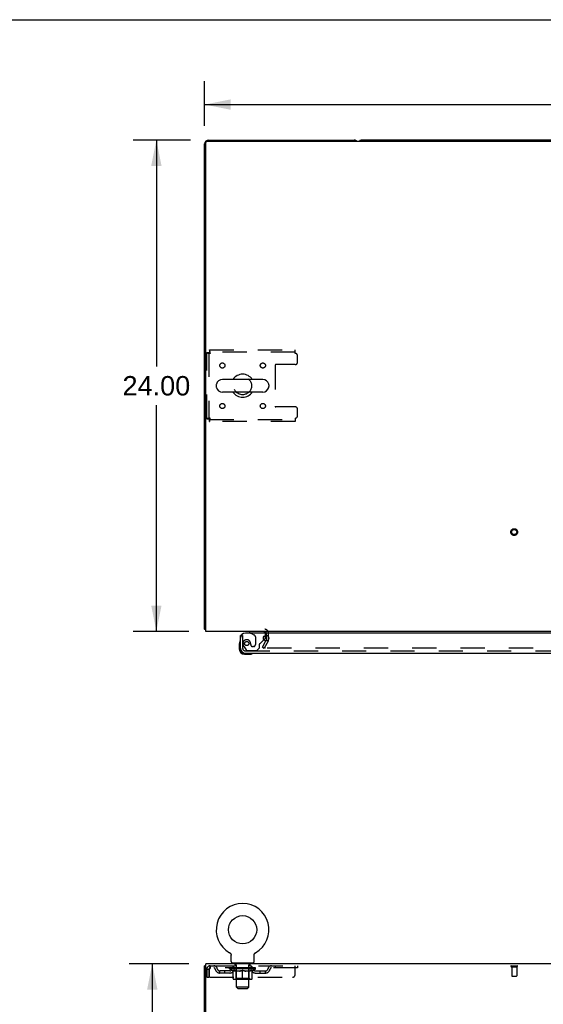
# Model space of a CAD drawing. Header units: inches. Extents: x 0 to 215, y 0 to 139.
# Tile 8 of 14: x 57 to 83, y 91 to 139. Entities that reach past the tile are written whole.
import ezdxf

# ---------------------------------------------------------------- set-up
doc = ezdxf.new("R2010")
doc.units = ezdxf.units.IN
doc.header["$LTSCALE"] = 11.804375
doc.header["$MEASUREMENT"] = 0
doc.linetypes.add('HIDDEN', pattern=[0.2, 0.1, -0.1])
doc.layers.get('0').update_dxf_attribs({"linetype": 'CONTINUOUS'})
for name, color, linetype in [('DEFAULT_2', 8, 'HIDDEN'), ('DIMENSIONS', 7, 'CONTINUOUS'), ('DOOR_ASSEMBLY', 7, 'CONTINUOUS')]:
    doc.layers.add(name, color=color, linetype=linetype)
doc.styles.get("Standard").update_dxf_attribs({"font": 'arial.ttf'})
doc.dimstyles.new('DIMSTYLE_1', dxfattribs={"dimtxt": 0.946875, "dimasz": 1.2625, "dimexe": 0.09, "dimexo": 0.07, "dimgap": 0.0375, "dimtad": 0, "dimtih": 1, "dimtoh": 1, "dimzin": 4, "dimdsep": 46, "dimtxsty": 'Standard', "dimblk": '_FILLED', "dimblk1": '_FILLED', "dimblk2": '_FILLED', "dimcen": 0.09, "dimadec": 3, "dimazin": 1, "dimtfac": 1, "dimtdec": 3, "dimtofl": 0, "dimtmove": 0, "dimatfit": 3, "dimldrblk": '_FILLED', "dimfxl": 0, "dimtolj": 1, "dimtzin": 4, "dimarcsym": 0})

# ---------------------------------------------------------------- blocks, each defined once
blk = doc.blocks.new('_FILLED')
at = {"color": 0, "linetype": 'ByBlock'}
blk.add_solid([(0, 0), (-1, 0.2), (-1, -0.2)], dxfattribs=at)
blk = doc.blocks.new('*D1')
at = {"layer": 'DIMENSIONS', "color": 2, "linetype": 'Continuous'}
for p, q in [((66.075, 133.69), (66.075, 135.866)), ((106.325, 133.69), (106.325, 135.866)), ((66.075, 134.729), (84.073, 134.729)), ((106.325, 134.729), (88.328, 134.729))]:
    blk.add_line(p, q, dxfattribs=at)
at = {"layer": 'DIMENSIONS', "color": 2, "linetype": 'Continuous', "xscale": 1.2625, "yscale": 1.2625, "zscale": 1.2625, "rotation": 180}
blk.add_blockref('_FILLED', (66.075, 134.729), dxfattribs=at)
at = {"layer": 'DIMENSIONS', "color": 2, "linetype": 'Continuous', "xscale": 1.2625, "yscale": 1.2625, "zscale": 1.2625}
blk.add_blockref('_FILLED', (106.325, 134.729), dxfattribs=at)
at = {"layer": 'DIMENSIONS', "color": 2, "linetype": 'Continuous', "insert": (86.2, 135.203), "char_height": 0.9469, "width": 3.30878, "attachment_point": 2, "line_spacing_factor": 0.9}
blk.add_mtext('40.25', dxfattribs=at)
blk = doc.blocks.new('*D7')
at = {"layer": 'DIMENSIONS', "color": 2, "linetype": 'Continuous'}
for p, q in [((65.381, 132.996), (62.579, 132.996)), ((63.715, 132.996), (63.715, 121.942)), ((63.715, 108.996), (63.715, 120.049)), ((65.304, 108.996), (62.579, 108.996))]:
    blk.add_line(p, q, dxfattribs=at)
at = {"layer": 'DIMENSIONS', "color": 2, "linetype": 'Continuous', "xscale": 1.2625, "yscale": 1.2625, "zscale": 1.2625}
for p, rotation in [((63.715, 132.996), 90), ((63.715, 108.996), 270)]:
    blk.add_blockref('_FILLED', p, dxfattribs=dict(at, rotation=rotation))
at = {"layer": 'DIMENSIONS', "color": 2, "linetype": 'Continuous', "insert": (63.715, 121.469), "char_height": 0.9469, "width": 3.30878, "attachment_point": 2, "line_spacing_factor": 0.9}
blk.add_mtext('24.00', dxfattribs=at)
blk = doc.blocks.new('*D15')
at = {"layer": 'DIMENSIONS', "color": 2, "linetype": 'Continuous'}
for p, q in [((65.304, 92.769), (62.38, 92.769)), ((63.516, 92.769), (63.516, 50.716)), ((63.516, 6.769), (63.516, 48.822)), ((65.304, 6.769), (62.38, 6.769))]:
    blk.add_line(p, q, dxfattribs=at)
at = {"layer": 'DIMENSIONS', "color": 2, "linetype": 'Continuous', "xscale": 1.2625, "yscale": 1.2625, "zscale": 1.2625}
for p, rotation in [((63.516, 92.769), 90), ((63.516, 6.769), 270)]:
    blk.add_blockref('_FILLED', p, dxfattribs=dict(at, rotation=rotation))
at = {"layer": 'DIMENSIONS', "color": 2, "linetype": 'Continuous', "insert": (63.516, 50.243), "char_height": 0.9469, "width": 3.30878, "attachment_point": 2, "line_spacing_factor": 0.9}
blk.add_mtext('86.00', dxfattribs=at)

msp = doc.modelspace()

# ---------------------------------------------------------------- linework, layer by layer
at = {"color": 7, "linetype": 'Continuous'}
for p, q in [((0, 138.875), (214.625, 138.875)), ((98.636, 132.996), (73.764, 132.996)), ((68.917, 121.302), (66.942, 121.302)), ((66.642, 121.039), (66.642, 120.952)), ((69.217, 121.039), (69.217, 120.952)), ((68.917, 120.69), (66.942, 120.69)), ((66.127, 109.1), (66.075, 109.1)), ((67.294, 93.307), (67.294, 93.307)), ((67.294, 93.307), (67.299, 93.305)), ((67.295, 93.307), (67.297, 93.306)), ((67.299, 93.305), (67.303, 93.302)), ((67.303, 93.302), (67.307, 93.299)), ((67.307, 93.299), (67.311, 93.296)), ((68.548, 93.296), (68.552, 93.299)), ((68.552, 93.299), (68.556, 93.302)), ((68.556, 93.302), (68.56, 93.305)), ((68.556, 93.302), (68.557, 93.303)), ((68.56, 93.305), (68.565, 93.307)), ((68.562, 93.306), (68.564, 93.307)), ((67.311, 93.296), (67.315, 93.293)), ((67.315, 93.293), (67.319, 93.29)), ((67.319, 93.29), (67.323, 93.286)), ((67.322, 93.286), (67.326, 93.283)), ((67.326, 93.283), (67.33, 93.279)), ((67.33, 93.279), (67.333, 93.275)), ((67.333, 93.275), (67.336, 93.271)), ((67.336, 93.271), (67.339, 93.267)), ((67.339, 93.267), (67.342, 93.263)), ((67.342, 93.263), (67.345, 93.259)), ((67.345, 93.259), (67.348, 93.254)), ((67.348, 93.254), (67.35, 93.25)), ((67.35, 93.25), (67.352, 93.245)), ((67.352, 93.245), (67.354, 93.241)), ((67.354, 93.241), (67.356, 93.236)), ((67.356, 93.236), (67.358, 93.231)), ((67.358, 93.231), (67.36, 93.227)), ((67.36, 93.227), (67.361, 93.222)), ((67.361, 93.222), (67.363, 93.217)), ((67.363, 93.217), (67.364, 93.212)), ((67.364, 93.212), (67.365, 93.207)), ((67.365, 93.207), (67.366, 93.202)), ((67.366, 93.202), (67.366, 93.197)), ((67.367, 92.868), (67.367, 93.182)), ((68.492, 93.192), (68.493, 93.197)), ((68.492, 93.187), (68.492, 93.192)), ((68.492, 93.187), (68.492, 93.192)), ((68.492, 93.182), (68.492, 93.187)), ((68.492, 92.868), (68.492, 93.182)), ((68.493, 93.202), (68.494, 93.207)), ((68.493, 93.197), (68.493, 93.202)), ((68.494, 93.207), (68.495, 93.212)), ((68.495, 93.212), (68.496, 93.217)), ((68.496, 93.217), (68.497, 93.222)), ((68.497, 93.222), (68.499, 93.227)), ((68.499, 93.227), (68.501, 93.231)), ((68.501, 93.231), (68.502, 93.236)), ((68.502, 93.236), (68.504, 93.241)), ((68.504, 93.241), (68.507, 93.245)), ((68.506, 93.245), (68.509, 93.25)), ((68.509, 93.25), (68.511, 93.254)), ((68.511, 93.254), (68.514, 93.259)), ((68.514, 93.259), (68.517, 93.263)), ((68.517, 93.263), (68.52, 93.267)), ((68.52, 93.267), (68.523, 93.271)), ((68.523, 93.271), (68.526, 93.275)), ((68.526, 93.275), (68.529, 93.279)), ((68.529, 93.279), (68.533, 93.283)), ((68.533, 93.283), (68.536, 93.286)), ((68.536, 93.286), (68.54, 93.29)), ((68.54, 93.29), (68.544, 93.293)), ((68.544, 93.293), (68.548, 93.296)), ((66.127, 92.665), (66.075, 92.665)), ((67.429, 92.799), (67.429, 92.769)), ((68.429, 92.799), (67.429, 92.799)), ((68.429, 92.799), (68.429, 92.769))]:
    msp.add_line(p, q, dxfattribs=at)
at = {"color": 3, "linetype": 'Continuous'}
for p, q in [((66.075, 109.1), (66.075, 132.807)), ((66.127, 108.996), (66.127, 132.884)), ((66.187, 132.944), (106.213, 132.944)), ((66.264, 132.996), (73.386, 132.996)), ((106.273, 108.996), (66.127, 108.996)), ((69.096, 108.591), (69.096, 108.798)), ((69.092, 108.575), (69.068, 108.534)), ((66.075, 6.873), (66.075, 92.665)), ((66.127, 89.412), (66.127, 92.769)), ((106.273, 92.769), (66.127, 92.769))]:
    msp.add_line(p, q, dxfattribs=at)
for points in [[(66.098, 109.08), (66.092, 109.083), (66.09, 109.084), (66.087, 109.086), (66.085, 109.087), (66.082, 109.089), (66.08, 109.09), (66.079, 109.092), (66.077, 109.094), (66.076, 109.095), (66.076, 109.097), (66.076, 109.098), (66.075, 109.1)], [(66.116, 109.067), (66.114, 109.069), (66.112, 109.071), (66.11, 109.073), (66.107, 109.075), (66.104, 109.077), (66.101, 109.078), (66.098, 109.08)]]:
    msp.add_lwpolyline(points, dxfattribs=at)
at = {"color": 7, "linetype": 'Continuous'}
msp.add_lwpolyline([(67.366, 93.197), (67.367, 93.192), (67.367, 93.187), (67.367, 93.182)], dxfattribs=at)
msp.add_circle((67.929, 94.427), 0.688, dxfattribs=at)
at = {"color": 3, "linetype": 'Continuous'}
for centre, radius, start, end in [((66.264, 132.807), 0.189, 90, 180), ((66.187, 132.884), 0.06, 90, 180), ((73.386, 132.807), 0.189, 46.4963, 90), ((66.264, 109.185), 0.189, 218.2806, 223.5127), ((69.011, 108.911), 0.085, 4.0481, 90), ((69.063, 108.591), 0.033, 330, 360)]:
    msp.add_arc(centre, radius, start, end, dxfattribs=at)
at = {"color": 7, "linetype": 'Continuous'}
for centre, radius, start, end in [((73.764, 132.807), 0.189, 90, 133.4203), ((66.942, 120.996), 0.306, 90, 164.3697), ((67.929, 120.996), 0.562, 32.9567, 147.0433), ((68.917, 120.996), 0.306, 15.6303, 90), ((66.786, 121.039), 0.144, 164.3697, 180), ((66.786, 120.952), 0.144, 180, 195.6303), ((66.942, 120.996), 0.306, 195.6303, 270), ((68.917, 120.996), 0.306, 270, 344.3697), ((69.073, 121.039), 0.144, 0, 15.6303), ((69.073, 120.952), 0.144, 344.3697, 360), ((67.929, 120.996), 0.562, 212.956, 327.044), ((67.929, 94.427), 1.288, 299.5053, 240.4947), ((67.436, 92.868), 0.069, 180, 265), ((68.423, 92.868), 0.069, 275, 360)]:
    msp.add_arc(centre, radius, start, end, dxfattribs=at)
at = {"layer": 'DEFAULT_2', "color": 8, "linetype": 'HIDDEN'}
for p, q in [((66.313, 122.746), (66.313, 122.642)), ((66.313, 122.746), (70.492, 122.746)), ((70.492, 122.642), (66.313, 122.642)), ((70.492, 122.579), (70.492, 122.746)), ((66.179, 119.38), (66.179, 122.612)), ((66.179, 122.612), (66.283, 122.612)), ((66.283, 122.612), (66.283, 119.38)), ((70.617, 122.152), (70.617, 122.454)), ((69.517, 121.997), (69.517, 119.994)), ((70.492, 122.027), (69.547, 122.027)), ((70.492, 119.964), (69.547, 119.964)), ((70.617, 119.538), (70.617, 119.839)), ((66.179, 119.38), (66.283, 119.38)), ((66.313, 119.246), (66.313, 119.35)), ((66.313, 119.35), (70.492, 119.35)), ((70.492, 119.413), (70.492, 119.246)), ((70.492, 119.246), (66.313, 119.246)), ((69.096, 108.798), (69.096, 108.911)), ((69.2, 108.591), (69.2, 108.911)), ((68.896, 108.235), (69.068, 108.534)), ((68.896, 108.235), (68.986, 108.183)), ((69.182, 108.523), (68.986, 108.183)), ((103.369, 108.183), (69.032, 108.183)), ((67.301, 93.303), (67.303, 93.302)), ((68.565, 93.307), (68.565, 93.307)), ((66.179, 92.498), (66.179, 92.103)), ((66.179, 92.498), (66.283, 92.498)), ((66.283, 92.498), (66.283, 92.103)), ((66.313, 92.103), (66.313, 92.498)), ((66.346, 92.665), (66.346, 92.561)), ((66.346, 92.665), (70.617, 92.665)), ((70.617, 92.561), (66.346, 92.561)), ((66.815, 92.31), (66.815, 92.414)), ((67.298, 92.414), (66.815, 92.414)), ((67.065, 92.31), (67.065, 92.414)), ((67.296, 92.514), (67.296, 92.561)), ((67.455, 92.403), (67.296, 92.514)), ((68.563, 92.514), (67.296, 92.514)), ((67.306, 92.555), (67.306, 92.561)), ((67.314, 92.551), (67.314, 92.555)), ((67.314, 92.551), (68.544, 92.551)), ((67.323, 92.551), (67.323, 92.555)), ((67.324, 92.551), (67.324, 92.555)), ((67.334, 92.555), (67.334, 92.561)), ((67.351, 92.551), (67.351, 92.555)), ((67.352, 92.551), (67.352, 92.555)), ((67.381, 92.555), (67.381, 92.561)), ((67.395, 92.551), (67.395, 92.555)), ((67.398, 92.551), (67.398, 92.555)), ((67.602, 92.554), (67.401, 92.554)), ((67.444, 92.555), (67.444, 92.561)), ((67.446, 92.551), (67.446, 92.554)), ((67.446, 92.551), (67.446, 92.554)), ((67.449, 92.551), (67.449, 92.554)), ((67.455, 92.403), (67.466, 92.403)), ((67.457, 92.551), (67.457, 92.555)), ((67.457, 92.551), (67.457, 92.554)), ((67.46, 92.551), (67.46, 92.555)), ((67.463, 92.551), (67.463, 92.555)), ((67.466, 92.04), (67.466, 92.446)), ((67.468, 92.551), (67.468, 92.554)), ((67.482, 92.551), (67.482, 92.554)), ((67.492, 92.561), (67.492, 92.665)), ((67.5, 92.551), (67.5, 92.554)), ((67.501, 92.551), (67.501, 92.557)), ((67.521, 92.551), (67.521, 92.554)), ((67.521, 92.551), (67.521, 92.554)), ((67.522, 92.555), (67.522, 92.561)), ((67.526, 92.799), (67.526, 92.769)), ((67.532, 92.551), (67.532, 92.555)), ((67.536, 92.551), (67.536, 92.555)), ((67.545, 92.551), (67.545, 92.554)), ((67.557, 92.551), (67.557, 92.558)), ((67.564, 92.709), (67.564, 92.789)), ((67.572, 92.551), (67.572, 92.554)), ((67.634, 92.699), (67.574, 92.699)), ((67.575, 92.551), (67.575, 92.554)), ((67.603, 92.551), (67.603, 92.554)), ((67.669, 92.554), (67.608, 92.554)), ((67.788, 92.403), (67.608, 92.403)), ((67.613, 92.555), (67.613, 92.561)), ((67.617, 92.043), (67.617, 92.511)), ((67.62, 92.551), (67.62, 92.555)), ((67.624, 92.551), (67.624, 92.555)), ((67.629, 91.618), (67.629, 92.689)), ((67.63, 92.551), (67.63, 92.56)), ((67.634, 92.551), (67.634, 92.554)), ((67.645, 92.551), (67.645, 92.554)), ((67.67, 92.551), (67.67, 92.554)), ((67.744, 92.554), (67.685, 92.554)), ((67.706, 92.551), (67.706, 92.554)), ((67.713, 92.555), (67.713, 92.561)), ((67.717, 92.551), (67.717, 92.555)), ((67.719, 92.551), (67.719, 92.56)), ((67.722, 92.551), (67.722, 92.555)), ((67.729, 92.551), (67.729, 92.555)), ((67.744, 92.551), (67.744, 92.554)), ((67.825, 92.554), (67.77, 92.554)), ((67.784, 92.551), (67.784, 92.554)), ((67.815, 92.554), (67.929, 92.561)), ((67.819, 92.555), (67.819, 92.561)), ((67.82, 92.561), (67.819, 92.561)), ((67.82, 92.555), (67.82, 92.561)), ((67.82, 92.551), (67.82, 92.555)), ((67.824, 92.551), (67.824, 92.555)), ((67.825, 92.551), (67.825, 92.555)), ((67.825, 92.551), (67.825, 92.554)), ((67.909, 92.554), (67.86, 92.554)), ((67.866, 92.551), (67.866, 92.554)), ((67.909, 92.551), (67.909, 92.554)), ((67.927, 92.555), (67.927, 92.555)), ((67.927, 92.551), (67.927, 92.555)), ((67.927, 92.551), (67.927, 92.555)), ((67.929, 92.555), (67.929, 92.561)), ((67.929, 92.003), (67.929, 92.447)), ((67.932, 92.551), (67.932, 92.555)), ((67.932, 92.551), (67.932, 92.555)), ((67.932, 92.555), (67.932, 92.555)), ((67.934, 92.554), (67.998, 92.554)), ((67.95, 92.551), (67.95, 92.554)), ((67.966, 92.554), (67.966, 92.559)), ((67.966, 92.559), (68.044, 92.554)), ((67.988, 92.554), (67.988, 92.558)), ((67.993, 92.551), (67.993, 92.554)), ((68.034, 92.551), (68.034, 92.555)), ((68.034, 92.551), (68.034, 92.554)), ((68.034, 92.554), (68.088, 92.554)), ((68.035, 92.551), (68.035, 92.555)), ((68.039, 92.555), (68.039, 92.561)), ((68.039, 92.555), (68.039, 92.561)), ((68.039, 92.561), (68.039, 92.561)), ((68.039, 92.551), (68.039, 92.555)), ((68.251, 92.403), (68.071, 92.403)), ((68.075, 92.551), (68.075, 92.554)), ((68.114, 92.551), (68.114, 92.554)), ((68.114, 92.554), (68.174, 92.554)), ((68.13, 92.551), (68.13, 92.555)), ((68.137, 92.551), (68.137, 92.555)), ((68.14, 92.551), (68.14, 92.56)), ((68.142, 92.551), (68.142, 92.555)), ((68.146, 92.555), (68.146, 92.561)), ((68.153, 92.551), (68.153, 92.554)), ((68.189, 92.551), (68.189, 92.554)), ((68.189, 92.554), (68.251, 92.554)), ((68.213, 92.551), (68.213, 92.554)), ((68.284, 92.699), (68.224, 92.699)), ((68.224, 92.551), (68.224, 92.554)), ((68.229, 91.618), (68.229, 92.689)), ((68.229, 92.551), (68.229, 92.56)), ((68.235, 92.551), (68.235, 92.555)), ((68.239, 92.551), (68.239, 92.555)), ((68.242, 92.043), (68.242, 92.511)), ((68.246, 92.555), (68.246, 92.561)), ((68.256, 92.551), (68.256, 92.554)), ((68.256, 92.554), (68.458, 92.554)), ((68.284, 92.551), (68.284, 92.554)), ((68.287, 92.551), (68.287, 92.554)), ((68.294, 92.709), (68.294, 92.789)), ((68.302, 92.551), (68.302, 92.558)), ((68.313, 92.551), (68.313, 92.554)), ((68.323, 92.551), (68.323, 92.555)), ((68.327, 92.551), (68.327, 92.555)), ((68.332, 92.799), (68.332, 92.769)), ((68.336, 92.555), (68.336, 92.561)), ((68.338, 92.551), (68.338, 92.554)), ((68.338, 92.551), (68.338, 92.554)), ((68.358, 92.551), (68.358, 92.557)), ((68.359, 92.551), (68.359, 92.554)), ((68.367, 92.561), (68.367, 92.665)), ((68.377, 92.551), (68.377, 92.554)), ((68.391, 92.551), (68.391, 92.554)), ((68.393, 92.04), (68.393, 92.446)), ((68.393, 92.403), (68.403, 92.403)), ((68.395, 92.551), (68.395, 92.555)), ((68.399, 92.551), (68.399, 92.555)), ((68.402, 92.551), (68.402, 92.555)), ((68.402, 92.551), (68.402, 92.554)), ((68.403, 92.403), (68.563, 92.514)), ((68.409, 92.551), (68.409, 92.554)), ((68.412, 92.551), (68.412, 92.554)), ((68.413, 92.551), (68.413, 92.554)), ((68.415, 92.555), (68.415, 92.561)), ((68.461, 92.551), (68.461, 92.555)), ((68.463, 92.551), (68.463, 92.555)), ((68.478, 92.555), (68.478, 92.561)), ((68.506, 92.551), (68.506, 92.555)), ((68.508, 92.551), (68.508, 92.555)), ((68.524, 92.555), (68.524, 92.561)), ((68.535, 92.551), (68.535, 92.555)), ((68.536, 92.551), (68.536, 92.555)), ((68.544, 92.551), (68.544, 92.555)), ((68.553, 92.555), (68.553, 92.561)), ((68.561, 92.414), (69.044, 92.414)), ((68.563, 92.514), (68.563, 92.561)), ((68.794, 92.31), (68.794, 92.414)), ((69.044, 92.31), (69.044, 92.414)), ((69.517, 92.665), (69.517, 92.561)), ((70.492, 92.228), (70.492, 92.665)), ((70.617, 92.665), (70.617, 92.561)), ((81.058, 92.665), (81.342, 92.665)), ((81.058, 92.622), (81.342, 92.622)), ((81.076, 92.622), (81.076, 92.175)), ((81.324, 92.622), (81.324, 92.175)), ((66.179, 92.103), (66.283, 92.103)), ((66.313, 92.103), (70.367, 92.103)), ((67.298, 92.31), (66.815, 92.31)), ((68.356, 92.003), (67.503, 92.003)), ((67.617, 92.043), (67.577, 92.003)), ((68.242, 92.043), (67.617, 92.043)), ((68.242, 92.043), (68.282, 92.003)), ((68.561, 92.31), (69.044, 92.31)), ((81.086, 92.165), (81.314, 92.165)), ((67.698, 91.549), (67.629, 91.618)), ((68.229, 91.618), (67.629, 91.618)), ((67.698, 91.549), (68.16, 91.549)), ((68.16, 91.549), (68.229, 91.618))]:
    msp.add_line(p, q, dxfattribs=at)
for points in [[(66.346, 122.579), (66.344, 122.597), (66.342, 122.616), (66.339, 122.634), (66.337, 122.651), (66.335, 122.667), (66.332, 122.683), (66.33, 122.697), (66.328, 122.709), (66.325, 122.72), (66.323, 122.729), (66.32, 122.736), (66.318, 122.741), (66.316, 122.745), (66.313, 122.746)], [(66.346, 122.579), (66.344, 122.586), (66.342, 122.593), (66.339, 122.599), (66.337, 122.606), (66.335, 122.612), (66.332, 122.618), (66.33, 122.623), (66.328, 122.628), (66.325, 122.632), (66.323, 122.635), (66.32, 122.638), (66.318, 122.64), (66.316, 122.641), (66.313, 122.642)], [(66.179, 122.612), (66.18, 122.609), (66.184, 122.607), (66.189, 122.605), (66.196, 122.602), (66.205, 122.6), (66.216, 122.597), (66.228, 122.595), (66.242, 122.593), (66.258, 122.59), (66.274, 122.588), (66.291, 122.586), (66.309, 122.583), (66.328, 122.581), (66.346, 122.579)], [(66.283, 122.612), (66.284, 122.609), (66.285, 122.607), (66.287, 122.605), (66.29, 122.602), (66.293, 122.6), (66.297, 122.597), (66.302, 122.595), (66.307, 122.593), (66.313, 122.59), (66.319, 122.588), (66.326, 122.586), (66.332, 122.583), (66.339, 122.581), (66.346, 122.579)], [(66.346, 119.413), (66.328, 119.41), (66.309, 119.408), (66.291, 119.406), (66.274, 119.403), (66.258, 119.401), (66.242, 119.398), (66.228, 119.396), (66.216, 119.394), (66.205, 119.391), (66.196, 119.389), (66.189, 119.387), (66.184, 119.384), (66.18, 119.382), (66.179, 119.38)], [(66.346, 119.413), (66.339, 119.41), (66.332, 119.408), (66.326, 119.406), (66.319, 119.403), (66.313, 119.401), (66.307, 119.398), (66.302, 119.396), (66.297, 119.394), (66.293, 119.391), (66.29, 119.389), (66.287, 119.387), (66.285, 119.384), (66.284, 119.382), (66.283, 119.38)], [(66.313, 119.246), (66.316, 119.247), (66.318, 119.25), (66.32, 119.255), (66.323, 119.262), (66.325, 119.271), (66.328, 119.282), (66.33, 119.295), (66.332, 119.308), (66.335, 119.324), (66.337, 119.34), (66.339, 119.357), (66.342, 119.375), (66.344, 119.394), (66.346, 119.413)], [(66.313, 119.35), (66.316, 119.35), (66.318, 119.351), (66.32, 119.353), (66.323, 119.356), (66.325, 119.359), (66.328, 119.363), (66.33, 119.368), (66.332, 119.373), (66.335, 119.379), (66.337, 119.385), (66.339, 119.392), (66.342, 119.399), (66.344, 119.406), (66.346, 119.413)], [(69.014, 108.208), (69.013, 108.207), (69.013, 108.205), (69.012, 108.203), (69.012, 108.201), (69.012, 108.2)], [(69.012, 108.2), (69.012, 108.2), (69.012, 108.198), (69.013, 108.196), (69.013, 108.194), (69.014, 108.193), (69.015, 108.191), (69.016, 108.19), (69.017, 108.188), (69.019, 108.187), (69.021, 108.186), (69.022, 108.185)], [(69.032, 108.183), (69.03, 108.183), (69.028, 108.183), (69.026, 108.184), (69.024, 108.184), (69.022, 108.185)], [(66.346, 92.665), (66.344, 92.664), (66.342, 92.661), (66.339, 92.656), (66.337, 92.649), (66.335, 92.64), (66.332, 92.629), (66.33, 92.616), (66.328, 92.602), (66.325, 92.587), (66.323, 92.571), (66.32, 92.553), (66.318, 92.535), (66.316, 92.517), (66.313, 92.498)], [(66.346, 92.561), (66.344, 92.561), (66.342, 92.56), (66.339, 92.558), (66.337, 92.555), (66.335, 92.552), (66.332, 92.547), (66.33, 92.543), (66.328, 92.537), (66.325, 92.532), (66.323, 92.526), (66.32, 92.519), (66.318, 92.512), (66.316, 92.505), (66.313, 92.498)], [(67.466, 92.446), (67.492, 92.436), (67.517, 92.427), (67.542, 92.42), (67.567, 92.413), (67.591, 92.407), (67.616, 92.403)], [(67.608, 92.403), (67.585, 92.408), (67.561, 92.413), (67.538, 92.42), (67.514, 92.427), (67.49, 92.436), (67.466, 92.445)], [(67.778, 92.403), (67.803, 92.407), (67.828, 92.413), (67.853, 92.42), (67.878, 92.428), (67.904, 92.437), (67.929, 92.447)], [(67.929, 92.445), (67.905, 92.435), (67.881, 92.427), (67.858, 92.42), (67.834, 92.413), (67.811, 92.407), (67.788, 92.403)], [(67.929, 92.447), (67.955, 92.437), (67.981, 92.428), (68.006, 92.42), (68.031, 92.413), (68.056, 92.407), (68.08, 92.403)], [(68.071, 92.403), (68.047, 92.408), (68.024, 92.413), (68.001, 92.42), (67.977, 92.427), (67.953, 92.436), (67.929, 92.445)], [(68.243, 92.403), (68.268, 92.407), (68.292, 92.413), (68.317, 92.42), (68.342, 92.428), (68.367, 92.436), (68.393, 92.446)], [(68.393, 92.445), (68.368, 92.436), (68.344, 92.427), (68.321, 92.42), (68.297, 92.413), (68.274, 92.408), (68.251, 92.403)]]:
    msp.add_lwpolyline(points, dxfattribs=at)
for centre, radius in [((66.94, 121.985), 0.125), ((68.919, 121.985), 0.125), ((67.929, 120.996), 0.438), ((66.94, 120.006), 0.125), ((68.919, 120.006), 0.125), ((81.2, 113.85), 0.164), ((81.2, 113.85), 0.124)]:
    msp.add_circle(centre, radius, dxfattribs=at)
for centre, radius, start, end in [((70.492, 122.454), 0.125, 0, 90), ((70.492, 122.152), 0.125, 270, 360), ((69.547, 121.997), 0.03, 90, 180), ((69.547, 119.994), 0.03, 180, 270), ((70.492, 119.839), 0.125, 0, 90), ((70.492, 119.538), 0.125, 270, 360), ((69.011, 108.911), 0.189, 0, 90), ((69.063, 108.591), 0.137, 330, 360), ((66.346, 92.498), 0.167, 90, 180), ((66.346, 92.498), 0.063, 90, 180), ((66.526, 92.498), 0.167, 8.0716, 90), ((66.526, 92.499), 0.0625, 7.9863, 90), ((66.815, 92.539), 0.229, 187.9863, 270), ((66.815, 92.539), 0.125, 188.0716, 270), ((67.298, 92.539), 0.125, 270, 351.9284), ((67.298, 92.539), 0.229, 270, 352.0137), ((67.587, 92.498), 0.167, 90, 171.9284), ((67.436, 92.868), 0.069, 265, 270), ((67.586, 92.499), 0.0625, 90, 172.0137), ((67.554, 92.789), 0.01, 0, 90), ((67.574, 92.709), 0.01, 180, 270), ((67.577, 92.511), 0.0398, 0, 90), ((67.619, 92.689), 0.01, 0, 90), ((68.239, 92.689), 0.01, 90, 180), ((68.282, 92.511), 0.0398, 90, 180), ((68.272, 92.498), 0.167, 8.0716, 90), ((68.272, 92.499), 0.0625, 7.9863, 90), ((68.284, 92.709), 0.01, 270, 360), ((68.304, 92.789), 0.01, 90, 180), ((68.561, 92.539), 0.229, 187.9863, 270), ((68.423, 92.868), 0.069, 270, 275), ((68.561, 92.539), 0.125, 188.0716, 270), ((69.044, 92.539), 0.125, 270, 351.9284), ((69.044, 92.539), 0.229, 270, 352.0137), ((69.333, 92.498), 0.167, 90, 171.9284), ((69.333, 92.499), 0.0625, 90, 172.0137), ((81.058, 92.644), 0.0215, 90, 270), ((81.342, 92.644), 0.0215, 270, 90), ((67.503, 92.04), 0.0371, 180, 270), ((68.356, 92.04), 0.0371, 270, 360), ((70.367, 92.228), 0.125, 270, 360), ((81.086, 92.175), 0.01, 180, 270), ((81.314, 92.175), 0.01, 270, 360)]:
    msp.add_arc(centre, radius, start, end, dxfattribs=at)
for centre, major_axis, ratio, start_param, end_param in [((67.929, 92.561), (0.633, 0.007), 0.05963, 2.96643, 3.140963), ((67.276, 92.549), (0.198, 0), 0.060556, 0.430652, 1.470503), ((67.929, 92.561), (0.633, 0), 0.060556, -3.141593, -2.96706), ((67.276, 92.543), (0.198, 0.002), 0.05963, 1.376596, 1.469874), ((67.929, 92.561), (0.633, 0.013), 0.05688, 2.791345, 2.965878), ((67.252, 92.549), (0.198, 0.002), 0.05963, 0.25549, 1.295341), ((67.32, 92.549), (0.198, -0.002), 0.05963, 0.605815, 1.645666), ((67.929, 92.561), (0.633, -0.007), 0.05963, -2.96643, -2.791898), ((67.32, 92.543), (0.198, 0), 0.060556, 1.551758, 1.645036), ((67.252, 92.543), (0.198, 0.004), 0.05688, 1.20151, 1.294789), ((67.322, 92.545), (0.164, 0.002), 0.05963, 1.065228, 1.614276), ((67.302, 92.545), (0.164, 0.003), 0.05688, 0.890143, 1.43919), ((67.36, 92.545), (0.164, 0), 0.060556, 1.240391, 1.789438), ((67.929, 92.561), (0.633, 0.019), 0.052395, 2.616403, 2.790936), ((67.248, 92.549), (0.198, 0.004), 0.05688, 0.080405, 1.120256), ((67.383, 92.549), (0.198, -0.004), 0.05688, 0.7809, 1.820751), ((67.929, 92.561), (0.633, -0.013), 0.05688, -2.791345, -2.616812), ((67.383, 92.543), (0.198, -0.002), 0.05963, 1.72692, 1.820198), ((67.248, 92.543), (0.198, 0.006), 0.052395, 1.026568, 1.119847), ((67.301, 92.545), (0.164, 0.005), 0.052395, 0.715201, 1.264248), ((67.415, 92.545), (0.164, -0.002), 0.05963, 1.415553, 1.9646), ((67.929, 92.561), (0.633, 0.025), 0.046319, 2.441654, 2.616187), ((67.462, 92.549), (0.198, -0.006), 0.052395, 0.955842, 1.995693), ((67.265, 92.549), (0.198, 0.006), 0.052395, -0.094537, 0.945314), ((67.929, 92.561), (0.633, -0.019), 0.052395, -2.616403, -2.44187), ((67.462, 92.543), (0.198, -0.004), 0.05688, 1.902006, 1.995284), ((67.265, 92.543), (0.198, 0.008), 0.046319, 0.851819, 0.945098), ((67.32, 92.545), (0.164, 0.006), 0.046319, 0.540452, 1.089499), ((67.487, 92.545), (0.164, -0.003), 0.05688, 1.590638, 2.139686), ((67.929, 92.561), (0.633, 0.029), 0.038841, 2.267123, 2.441656), ((67.556, 92.549), (0.198, -0.008), 0.046319, 1.130591, 2.170442), ((67.302, 92.549), (0.198, 0.008), 0.046319, -0.269286, 0.770565), ((67.929, 92.561), (0.633, -0.025), 0.046319, -2.441654, -2.267121), ((67.556, 92.543), (0.198, -0.006), 0.052395, 2.076947, 2.170226), ((67.302, 92.543), (0.198, 0.009), 0.038841, 0.677289, 0.770567), ((67.357, 92.545), (0.164, 0.008), 0.038841, 0.365921, 0.914969), ((67.571, 92.545), (0.164, -0.005), 0.052395, 1.76558, 2.314627), ((67.929, 92.561), (0.633, 0.033), 0.030195, 2.09281, 2.267343), ((67.661, 92.549), (0.198, -0.009), 0.038841, 1.305122, 2.344973), ((67.359, 92.549), (0.198, 0.009), 0.038841, -0.443817, 0.596034), ((67.929, 92.561), (0.633, -0.029), 0.038841, -2.267123, -2.092591), ((67.661, 92.543), (0.198, -0.008), 0.046319, 2.251696, 2.344975), ((67.359, 92.543), (0.198, 0.01), 0.030195, 0.502975, 0.596254), ((67.411, 92.545), (0.164, 0.009), 0.030195, 0.191608, 0.740655), ((67.667, 92.545), (0.164, -0.006), 0.046319, 1.940329, 2.489376), ((67.432, 92.549), (0.198, 0.01), 0.030195, -0.61813, 0.421721), ((67.929, 92.561), (0.633, 0.036), 0.020645, 1.918687, 2.09322), ((67.774, 92.549), (0.198, -0.01), 0.030195, 1.479435, 2.519286), ((67.929, 92.561), (0.633, -0.033), 0.030195, -2.09281, -1.918277), ((67.774, 92.543), (0.198, -0.009), 0.038841, 2.426227, 2.519505), ((67.432, 92.543), (0.198, 0.011), 0.020645, 0.328852, 0.422131), ((67.481, 92.545), (0.164, 0.009), 0.020645, 0.017485, 0.566532), ((67.77, 92.545), (0.164, -0.008), 0.038841, 2.11486, 2.663907), ((67.521, 92.549), (0.198, 0.011), 0.020645, -0.792253, 0.247598), ((67.929, 92.561), (0.633, 0.038), 0.010478, 1.744704, 1.919237), ((67.891, 92.549), (0.198, -0.011), 0.020645, 1.653558, 2.693409), ((67.929, 92.561), (0.633, -0.036), 0.020645, -1.918687, -1.744154), ((67.891, 92.543), (0.198, -0.01), 0.030195, 2.60054, 2.693819), ((67.521, 92.543), (0.198, 0.012), 0.010478, 0.154869, 0.248148), ((67.565, 92.545), (0.164, 0.01), 0.010478, 6.126688, 6.675735), ((67.878, 92.545), (0.164, -0.009), 0.030195, 2.289173, 2.83822), ((67.622, 92.549), (0.198, 0.012), 0.010478, -0.966236, -0.000846), ((68.01, 92.549), (0.198, -0.012), 0.010478, 1.827541, 2.867392), ((67.929, 92.561), (0.633, -0.038), 0.010478, -1.744704, -1.563007), ((68.01, 92.543), (0.198, -0.011), 0.020645, 2.774664, 2.867942), ((67.988, 92.545), (0.164, -0.009), 0.020645, 2.463296, 3.012344), ((67.849, 92.549), (0.198, 0.012), 0.010478, 0.274201, 1.314052), ((67.763, 92.545), (0.164, 0.01), 0.010478, -0.000483, 0.504314), ((67.732, 92.543), (0.198, 0.012), 0.010478, 0.099668, 0.192946), ((67.929, 92.561), (0.633, 0.038), 0.010478, -1.571421, -1.396888), ((68.127, 92.543), (0.198, -0.012), 0.010478, 2.74231, 2.948646), ((68.096, 92.545), (0.164, -0.01), 0.010478, 2.637279, 3.14189), ((67.968, 92.549), (0.198, 0.011), 0.020645, 0.448184, 1.488034), ((67.871, 92.545), (0.164, 0.009), 0.020645, 0.129249, 0.678296), ((67.849, 92.543), (0.198, 0.011), 0.020645, 0.273651, 0.366929), ((67.929, 92.561), (0.633, 0.036), 0.020645, -1.397439, -1.222906), ((68.237, 92.549), (0.198, -0.012), 0.010478, -3.140747, -2.175357), ((67.929, 92.561), (0.633, -0.038), 0.010478, 1.222355, 1.396888), ((68.085, 92.549), (0.198, 0.01), 0.030195, 0.622307, 1.662158), ((67.981, 92.545), (0.164, 0.009), 0.030195, 0.303372, 0.852419), ((68.294, 92.545), (0.164, -0.01), 0.010478, 2.749043, 3.29809), ((68.338, 92.549), (0.198, -0.011), 0.020645, 2.893995, 3.933846), ((67.968, 92.543), (0.198, 0.01), 0.030195, 0.447774, 0.541052), ((68.338, 92.543), (0.198, -0.012), 0.010478, 2.893445, 2.986723), ((67.929, 92.561), (0.633, 0.033), 0.030195, -1.223315, -1.048783), ((67.929, 92.561), (0.633, -0.036), 0.020645, 1.048373, 1.222906), ((68.198, 92.549), (0.198, 0.009), 0.038841, 0.79662, 1.836471), ((68.089, 92.545), (0.164, 0.008), 0.038841, 0.477686, 1.026733), ((68.378, 92.545), (0.164, -0.009), 0.020645, 2.57506, 3.124108), ((68.427, 92.549), (0.198, -0.01), 0.030195, 2.719872, 3.759723), ((68.303, 92.549), (0.198, 0.008), 0.046319, 0.971151, 2.011002), ((68.085, 92.543), (0.198, 0.009), 0.038841, 0.622087, 0.715366), ((68.427, 92.543), (0.198, -0.011), 0.020645, 2.719462, 2.812741), ((67.929, 92.561), (0.633, 0.029), 0.038841, -1.049002, -0.874469), ((67.929, 92.561), (0.633, -0.033), 0.030195, 0.87425, 1.048783), ((68.192, 92.545), (0.164, 0.006), 0.046319, 0.652216, 1.201263), ((68.396, 92.549), (0.198, 0.006), 0.052395, 1.1459, 2.185751), ((68.448, 92.545), (0.164, -0.009), 0.030195, 2.400937, 2.949985), ((68.5, 92.549), (0.198, -0.009), 0.038841, 2.545558, 3.585409), ((68.288, 92.545), (0.164, 0.005), 0.052395, 0.826965, 1.376012), ((68.198, 92.543), (0.198, 0.008), 0.046319, 0.796618, 0.889896), ((68.5, 92.543), (0.198, -0.01), 0.030195, 2.545339, 2.638617), ((68.476, 92.549), (0.198, 0.004), 0.05688, 1.320842, 2.360692), ((67.929, 92.561), (0.633, 0.025), 0.046319, -0.874471, -0.699939), ((67.929, 92.561), (0.633, -0.029), 0.038841, 0.699936, 0.874469), ((68.556, 92.549), (0.198, -0.008), 0.046319, 2.371028, 3.410879), ((68.502, 92.545), (0.164, -0.008), 0.038841, 2.226624, 2.775671), ((68.538, 92.549), (0.198, 0.002), 0.05963, 1.495927, 2.535778), ((68.372, 92.545), (0.164, 0.003), 0.05688, 1.001907, 1.550954), ((68.594, 92.549), (0.198, -0.006), 0.052395, 2.196279, 3.23613), ((68.539, 92.545), (0.164, -0.006), 0.046319, 2.052093, 2.601141), ((68.303, 92.543), (0.198, 0.006), 0.052395, 0.971367, 1.064645), ((68.583, 92.549), (0.198, 0), 0.060556, 1.671089, 2.71094), ((68.556, 92.543), (0.198, -0.009), 0.038841, 2.371026, 2.464304), ((68.611, 92.549), (0.198, -0.004), 0.05688, 2.021337, 3.061188), ((67.929, 92.561), (0.633, 0.019), 0.052395, -0.699723, -0.52519), ((67.929, 92.561), (0.633, -0.025), 0.046319, 0.525406, 0.699939), ((68.607, 92.549), (0.198, -0.002), 0.05963, 1.846251, 2.886102), ((68.443, 92.545), (0.164, 0.002), 0.05963, 1.176993, 1.72604), ((68.558, 92.545), (0.164, -0.005), 0.052395, 1.877344, 2.426392), ((68.499, 92.545), (0.164, 0), 0.060556, 1.352155, 1.901202), ((68.557, 92.545), (0.164, -0.003), 0.05688, 1.702402, 2.25145), ((68.537, 92.545), (0.164, -0.002), 0.05963, 1.527317, 2.076364), ((68.396, 92.543), (0.198, 0.004), 0.05688, 1.146309, 1.239587), ((68.594, 92.543), (0.198, -0.008), 0.046319, 2.196495, 2.289773), ((67.929, 92.561), (0.633, 0.013), 0.05688, -0.524781, -0.350248), ((67.929, 92.561), (0.633, -0.019), 0.052395, 0.350657, 0.52519), ((68.476, 92.543), (0.198, 0.002), 0.05963, 1.321394, 1.414673), ((68.611, 92.543), (0.198, -0.006), 0.052395, 2.021746, 2.115024), ((67.929, 92.561), (0.633, 0.007), 0.05963, -0.349695, -0.175162), ((67.929, 92.561), (0.633, -0.013), 0.05688, 0.175715, 0.350248), ((68.538, 92.543), (0.198, 0), 0.060556, 1.496556, 1.589835), ((68.607, 92.543), (0.198, -0.004), 0.05688, 1.846804, 1.940083), ((68.583, 92.543), (0.198, -0.002), 0.05963, 1.671719, 1.764997), ((67.929, 92.561), (0.633, 0), 0.060556, -0.174533, 0), ((67.929, 92.561), (0.633, -0.007), 0.05963, 0.000629, 0.175162)]:
    msp.add_ellipse(centre, major_axis=major_axis, ratio=ratio, start_param=start_param, end_param=end_param, dxfattribs=at)
at = {"layer": 'DOOR_ASSEMBLY', "color": 3, "linetype": 'Continuous'}
for p, q in [((67.825, 108.184), (67.825, 108.792)), ((103.993, 108.917), (68.075, 108.917)), ((68.072, 107.938), (103.766, 107.938))]:
    msp.add_line(p, q, dxfattribs=at)
at = {"layer": 'DOOR_ASSEMBLY', "color": 7, "linetype": 'Continuous'}
for p, q in [((67.859, 108.792), (67.825, 108.792)), ((68.267, 108.996), (68.267, 108.957)), ((68.267, 108.957), (68.336, 108.917)), ((69.054, 108.716), (69.054, 108.798)), ((67.765, 108.397), (67.765, 108.141)), ((68.968, 108.588), (69.025, 108.645)), ((67.825, 108.184), (67.825, 108.141)), ((68.028, 107.878), (68.285, 107.878)), ((68.323, 107.88), (68.285, 107.878))]:
    msp.add_line(p, q, dxfattribs=at)
at = {"layer": 'DOOR_ASSEMBLY', "color": 8, "linetype": 'HIDDEN'}
for p, q in [((67.929, 108.792), (67.859, 108.792)), ((67.929, 108.792), (67.929, 108.184)), ((68.897, 108.996), (68.267, 108.996)), ((68.336, 108.917), (68.506, 108.819)), ((68.555, 108.732), (68.555, 108.353)), ((69.054, 108.798), (69.054, 108.839)), ((68.004, 108.24), (68.105, 108.096)), ((68.326, 108.353), (68.326, 108.341)), ((68.457, 108.255), (68.424, 108.255)), ((68.747, 108.189), (68.747, 108.368)), ((68.806, 108.426), (68.968, 108.588)), ((68.072, 108.042), (103.766, 108.042)), ((68.17, 108.063), (68.621, 108.063)), ((68.621, 108.063), (68.747, 108.189))]:
    msp.add_line(p, q, dxfattribs=at)
at = {"layer": 'DOOR_ASSEMBLY', "color": 3, "linetype": 'Continuous'}
msp.add_circle((69.075, 108.667), 0.133, dxfattribs=at)
at = {"layer": 'DOOR_ASSEMBLY', "color": 8, "linetype": 'HIDDEN'}
msp.add_circle((68.129, 108.405), 0.101, dxfattribs=at)
at = {"layer": 'DOOR_ASSEMBLY', "color": 3, "linetype": 'Continuous'}
for centre, radius, start, end in [((68.075, 108.667), 0.25, 90, 180), ((68.072, 108.184), 0.246, 180, 270)]:
    msp.add_arc(centre, radius, start, end, dxfattribs=at)
at = {"layer": 'DOOR_ASSEMBLY', "color": 8, "linetype": 'HIDDEN'}
for centre, radius, start, end in [((68.455, 108.732), 0.1, 0, 59.908), ((68.897, 108.839), 0.157, 0, 29.8303), ((68.129, 108.405), 0.187, 17.8482, 196.8439), ((68.32, 108.462), 0.386, 196.8439, 215.1), ((67.934, 108.341), 0.393, 1.6599, 17.9298), ((68.424, 108.353), 0.098, 180, 270), ((68.457, 108.353), 0.098, 270, 360), ((68.786, 108.368), 0.039, 111.6096, 180), ((68.735, 108.497), 0.1, 291.6096, 315), ((68.072, 108.184), 0.142, 180, 270), ((68.17, 108.142), 0.079, 215.1, 270)]:
    msp.add_arc(centre, radius, start, end, dxfattribs=at)
at = {"layer": 'DOOR_ASSEMBLY', "color": 7, "linetype": 'Continuous'}
for centre, radius, start, end in [((68.897, 108.839), 0.157, 29.8303, 90), ((68.954, 108.716), 0.1, 315, 360), ((68.015, 108.397), 0.25, 149.1101, 180), ((67.814, 108.518), 0.015, 96.3796, 149.1101), ((67.81, 108.518), 0.015, 0, 83.6204), ((68.028, 108.141), 0.263, 180, 270), ((68.028, 108.141), 0.203, 180, 270), ((68.285, 108.128), 0.25, 270, 300.8899), ((68.405, 107.923), 0.015, 6.3796, 90), ((68.405, 107.926), 0.015, 300.8899, 353.6204)]:
    msp.add_arc(centre, radius, start, end, dxfattribs=at)

# ---------------------------------------------------------------- dimensions: what is measured, and where the dimension line sits
at = {"layer": 'DIMENSIONS', "color": 2, "linetype": 'Continuous'}
for base, p1, p2, angle, picture, middle in [((66.075, 134.729), (106.325, 135.936), (66.075, 135.936), 180, '*D1', (86.179, 134.724)), ((63.715, 108.996), (65.451, 132.996), (65.374, 108.996), 270, '*D7', (63.703, 120.99)), ((63.516, 6.769), (65.374, 92.769), (65.374, 6.769), 270, '*D15', (63.51, 49.764))]:
    dim = msp.add_linear_dim(base=base, p1=p1, p2=p2, angle=angle, dimstyle='DIMSTYLE_1', dxfattribs=at)
    dim.commit()
    dim.dimension.update_dxf_attribs({"geometry": picture, "text_midpoint": middle, "dimtype": 160})

doc.saveas('drawing.dxf')
